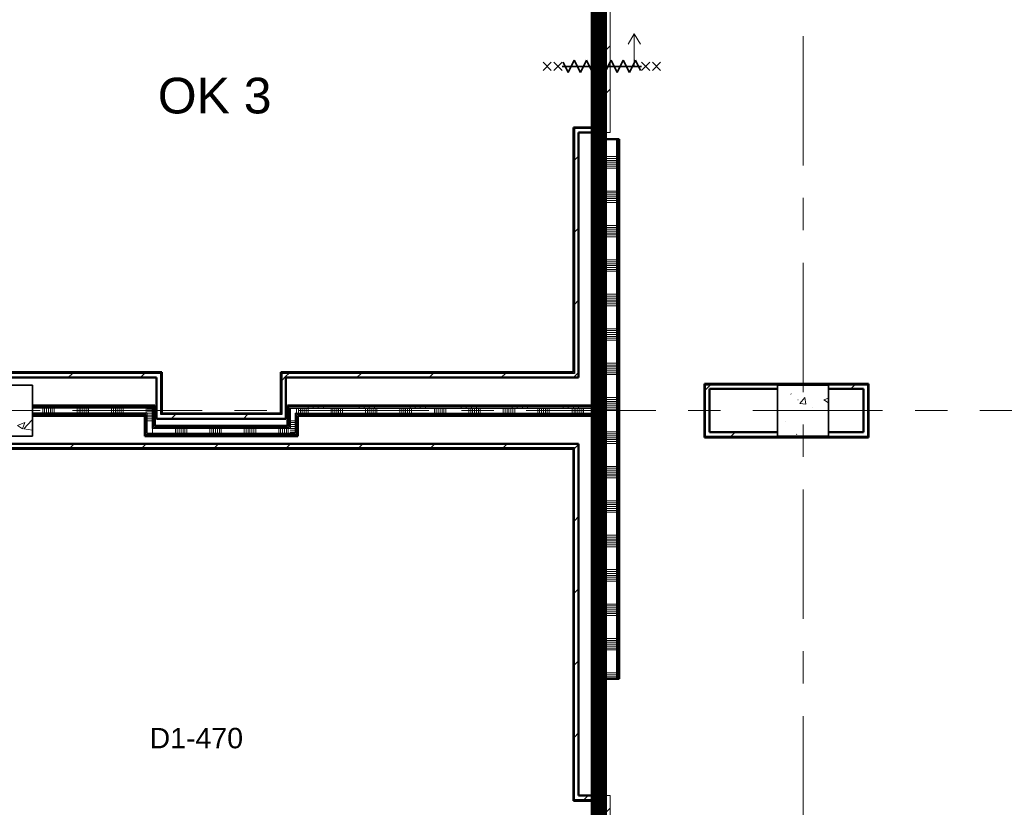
# Model space of a CAD drawing. Extents: x -2538 to 83400, y -8040 to 61900.
# Tile 9 of 105: x 15725 to 25372, y 11710 to 19433. Entities that reach past the tile are written whole.
import ezdxf

# ---------------------------------------------------------------- set-up
doc = ezdxf.new("R2010")
doc.units = 0
doc.header["$LTSCALE"] = 100
doc.linetypes.add('SCHEIDING_BRANDWEREND60', pattern=[3.2, 0.8, -1.6, 0.8])
doc.linetypes.add('stramien', pattern=[22.225, 12.7, -3.175, 3.175, -3.175])
for name, color, linetype, lineweight in [('00---0--FM-RUIMTENR', 7, 'Continuous', 18), ('BA20----_WANDEN', 14, 'Continuous', 50), ('BL$1A---_ALGEMEEN', 7, 'Continuous', 18), ('BL$7A---_STRAMIEN', 7, 'Continuous', 18), ('BL20----_WANDEN', 7, 'Continuous', 25), ('BL28----_CONSTRUCTIES', 4, 'Continuous', 18), ('BL30----_BRANDSYMBOLEN', 14, 'Continuous', 35), ('BL30----_KOZIJNEN', 14, 'Continuous', 25), ('BL40----_BRANDWERENDESCHEIDING_60MIN', 84, 'SCHEIDING_BRANDWEREND60', 158)]:
    doc.layers.add(name, color=color, linetype=linetype, lineweight=lineweight)
doc.layers.add('00---0--FM-TEKST', color=7, linetype='Continuous')
doc.styles.add('Arial', font='arial.ttf', dxfattribs={"height": 200})
doc.styles.add('OL-MAATVOEREN', font='iso')
pattern_1 = [(180, (17050, 15700), (-6e-14, -500), []), (180, (17050, 15750), (-6e-14, -500), []), (180, (17050, 15800), (-6e-14, -500), []), (180, (17050, 15850), (-6e-14, -500), [])]
pattern_2 = [(0, (18350, 15300), (0, 500), []), (0, (18350, 15250), (0, 500), []), (0, (18350, 15200), (0, 500), []), (0, (18350, 15150), (0, 500), [])]
pattern_3 = [(45, (1253.4, 5927.3), (-353.553, 353.553), [])]
pattern_4 = [(270, (16200, 15650), (500, -2e-12), []), (270, (16150, 15650), (500, -2e-12), []), (270, (16100, 15650), (500, -2e-12), []), (270, (16050, 15650), (500, -2e-12), [])]
pattern_5 = [(270, (17500, 15450), (500, -2e-12), []), (270, (17450, 15450), (500, -2e-12), []), (270, (17400, 15450), (500, -2e-12), []), (270, (17350, 15450), (500, -2e-12), [])]
pattern_6 = [(270, (19700, 15650), (500, -5e-12), []), (270, (19650, 15650), (500, -5e-12), []), (270, (19600, 15650), (500, -5e-12), []), (270, (19550, 15650), (500, -5e-12), [])]
pattern_7 = [(180, (21600, 15815), (7e-13, -500), []), (180, (21600, 15865), (7e-13, -500), []), (180, (21600, 15915), (7e-13, -500), []), (180, (21600, 15965), (7e-13, -500), [])]
pattern_8 = [(180, (21450, 19715), (7e-13, -500), []), (180, (21450, 19765), (7e-13, -500), []), (180, (21450, 19815), (7e-13, -500), []), (180, (21450, 19865), (7e-13, -500), [])]
pattern_9 = [(180, (21450, 10472.5), (7e-13, -500), []), (180, (21450, 10522.5), (7e-13, -500), []), (180, (21450, 10572.5), (7e-13, -500), []), (180, (21450, 10622.5), (7e-13, -500), [])]

# ---------------------------------------------------------------- blocks, each defined once
blk = doc.blocks.new('28_CL_beton - kolom - Betonkolom 500x500-V30-1')
at = {"layer": 'BL28----_CONSTRUCTIES'}
h = blk.add_hatch(dxfattribs=at)
h.set_pattern_fill('FP_32', color=256, style=0, pattern_type=2)
h.set_pattern_definition([(50, (-22146.6, -9672.7), (728.737, -63.756), [76.2, -838.2]), (355, (-22146.6, -9672.7), (-140.972, 764.228), [60.96, -670.56]), (100.451, (-22085.9, -9678), (587.77, 700.467), [64.76, -712.36]), (46.184, (-22146.6, -9469.5), (1084.316, -168.17), [114.3, -1257.3]), (96.636, (-22056.2, -9483.5), (949.61, 989.71), [97.14, -1068.54]), (351.184, (-22146.6, -9469.5), (949.62, 989.7), [91.44, -1005.84]), (21, (-22045, -9520.3), (606.458, -409.06), [76.2, -838.2]), (326, (-22045, -9520.3), (247.208, 736.753), [60.96, -670.56]), (71.451, (-21994.5, -9554.4), (853.668, 327.685), [64.76, -712.36]), (37.5, (-22146.6, -9672.68), (12.3547, 338.22), [3.353, -659.079, 3.353, -677.367, -673.1]), (37.5, (-22146.6, -9672.68), (12.3547, 338.22), [-1343.152, 3.353, -669.747]), (7.5, (-22146.6, -9672.68), (267.279, 400.722), [3.353, -384.759, 3.353, -643.839, -256.54]), (7.5, (-22146.6, -9672.68), (267.279, 400.722), [-1035.304, 3.353, -253.187]), (327.5, (-22373.18, -9672.68), (542.3633, -22.9153), [3.353, -250.647, 3.353, -789.127, -1051.56]), (327.5, (-22373.18, -9672.68), (542.3633, -22.9153), [-1046.48, 3.353, -1048.207]), (317.5, (-22474.78, -9672.7), (592.517, 101.707), [3.353, -326.847, 3.353, -522.935, -746.76]), (317.5, (-22474.78, -9672.7), (592.517, 101.707), [-856.488, 3.353, -743.407])])
h.paths.add_polyline_path([(250, -250), (250, 250), (-250, 250), (-250, -250)], flags=0)
at = {"layer": 'BL28----_CONSTRUCTIES', "lineweight": 35}
for p, q in [((250, 250), (-250, 250)), ((-250, 250), (-250, -250)), ((250, -250), (250, 250)), ((-250, -250), (250, -250))]:
    blk.add_line(p, q, dxfattribs=at)
blk = doc.blocks.new('28_CL_beton - kolom - Betonkolom 500x500-V36-1')
at = {"layer": 'BL28----_CONSTRUCTIES'}
h = blk.add_hatch(dxfattribs=at)
h.set_pattern_fill('FP_38', color=256, style=0, pattern_type=2)
h.set_pattern_definition([(50, (-14346.6, -9672.7), (728.737, -63.756), [76.2, -838.2]), (355, (-14346.6, -9672.7), (-140.972, 764.228), [60.96, -670.56]), (100.451, (-14285.9, -9678), (587.77, 700.467), [64.76, -712.36]), (46.184, (-14346.6, -9469.5), (1084.316, -168.17), [114.3, -1257.3]), (96.636, (-14256.2, -9483.5), (949.61, 989.71), [97.14, -1068.54]), (351.184, (-14346.6, -9469.5), (949.62, 989.7), [91.44, -1005.84]), (21, (-14245, -9520.3), (606.458, -409.06), [76.2, -838.2]), (326, (-14245, -9520.3), (247.208, 736.753), [60.96, -670.56]), (71.451, (-14194.5, -9554.4), (853.668, 327.685), [64.76, -712.36]), (37.5, (-14346.6, -9672.68), (12.3547, 338.22), [3.353, -659.079, 3.353, -677.367, -673.1]), (37.5, (-14346.6, -9672.68), (12.3547, 338.22), [-1343.152, 3.353, -669.747]), (7.5, (-14346.6, -9672.68), (267.279, 400.722), [3.353, -384.759, 3.353, -643.839, -256.54]), (7.5, (-14346.6, -9672.68), (267.279, 400.722), [-1035.304, 3.353, -253.187]), (327.5, (-14573.18, -9672.68), (542.3633, -22.9153), [3.353, -250.647, 3.353, -789.127, -1051.56]), (327.5, (-14573.18, -9672.68), (542.3633, -22.9153), [-1046.48, 3.353, -1048.207]), (317.5, (-14674.78, -9672.7), (592.517, 101.707), [3.353, -326.847, 3.353, -522.935, -746.76]), (317.5, (-14674.78, -9672.7), (592.517, 101.707), [-856.488, 3.353, -743.407])])
h.paths.add_polyline_path([(250, -250), (250, 250), (-250, 250), (-250, -250), (64, -250)], flags=0)
at = {"layer": 'BL28----_CONSTRUCTIES', "lineweight": 35}
for p, q in [((250, 250), (-250, 250)), ((-250, 250), (-250, -250)), ((250, -250), (250, 250)), ((-250, -250), (250, -250))]:
    blk.add_line(p, q, dxfattribs=at)
blk = doc.blocks.new('32_DR_AMC_s_enkele schuifdeur_dt1 - 1300x2160_wbdbo60-V269-1')
at = {"layer": 'BL30----_KOZIJNEN', "lineweight": 18}
h = blk.add_hatch(dxfattribs=at)
h.set_pattern_fill('FP_1263', color=256, style=0, pattern_type=2)
h.set_pattern_definition([(315, (-4922.7, 20146.6), (500, 500), []), (315, (-4922.7, 19976.6), (500, 500), []), (315, (-4922.7, 19966.6), (500, 500), []), (315, (-4922.7, 19956.6), (500, 500), []), (315, (-4922.7, 19946.6), (500, 500), []), (315, (-4922.7, 19936.6), (500, 500), []), (315, (-4922.7, 19926.6), (500, 500), []), (315, (-4922.7, 19916.6), (500, 500), [])])
h.paths.add_polyline_path([(925, -60), (975, -60), (975, 60), (925, 60)], flags=0)
h = blk.add_hatch(dxfattribs=at)
h.set_pattern_fill('FP_1264', color=256, style=0, pattern_type=2)
h.set_pattern_definition([(315, (-4922.68, 20146.6), (212.132, 212.132), [])])
h.paths.add_polyline_path([(-325, -110), (975, -110), (975, -70), (-325, -70)], flags=0)
at = {"layer": 'BL$1A---_ALGEMEEN'}
for p, q in [((325, 109.9), (325, -346)), ((645, -346), (541.1, -286)), ((325, -346), (645, -346)), ((645, -346), (541.1, -406))]:
    blk.add_line(p, q, dxfattribs=at)
at = {"layer": 'BL30----_BRANDSYMBOLEN'}
for p, q in [((285, 466.4), (365, 546.4)), ((365, 466.4), (285, 546.4)), ((285, 361.4), (365, 441.4)), ((365, 361.4), (285, 441.4)), ((365, 351.4), (265, 301.4)), ((265, 301.4), (385, 241.4)), ((325, -416.3), (325, 358.7)), ((325, -416.3), (325, 358.7)), ((385, 241.4), (265, 181.4)), ((265, 181.4), (385, 121.4)), ((385, 121.4), (265, 61.4)), ((265, 61.4), (385, 1.4)), ((385, 1.4), (265, -58.6)), ((265, -58.6), (385, -118.6)), ((385, -118.6), (265, -178.6)), ((265, -178.6), (385, -238.6)), ((385, -238.6), (265, -298.6)), ((265, -298.6), (385, -358.6)), ((385, -358.6), (285, -408.6)), ((365, -498.7), (285, -418.6)), ((285, -498.7), (365, -418.6)), ((285, -603.6), (365, -523.6)), ((365, -603.6), (285, -523.6))]:
    blk.add_line(p, q, dxfattribs=at)
at = {"layer": 'BL30----_KOZIJNEN', "lineweight": 18}
for p, q in [((-325, -60), (-325, 60)), ((-325, 60), (-275, 60)), ((-275, 60), (-275, -60)), ((925, -60), (925, 60)), ((925, 60), (975, 60)), ((975, 60), (975, -60)), ((-275, -60), (-325, -60)), ((-325, -70), (975, -70)), ((-325, -110), (-325, -70)), ((975, -60), (925, -60)), ((975, -70), (975, -110)), ((975, -110), (-325, -110))]:
    blk.add_line(p, q, dxfattribs=at)
blk = doc.blocks.new('32_DR_AMC_s_enkele schuifdeur_dt1 - 1300x2160_wbdbo60-V270-1')
at = {"layer": 'BL30----_KOZIJNEN', "lineweight": 18}
h = blk.add_hatch(dxfattribs=at)
h.set_pattern_fill('FP_1265', color=256, style=0, pattern_type=2)
h.set_pattern_definition([(315, (-12722.68, 20146.6), (212.132, 212.132), [])])
h.paths.add_polyline_path([(-325, -110), (975, -110), (975, -70), (-325, -70)], flags=0)
at = {"layer": 'BL$1A---_ALGEMEEN'}
for p, q in [((325, 109.9), (325, -346)), ((645, -346), (541.1, -286)), ((325, -346), (645, -346)), ((645, -346), (541.1, -406))]:
    blk.add_line(p, q, dxfattribs=at)
at = {"layer": 'BL30----_BRANDSYMBOLEN'}
for p, q in [((285, 466.4), (365, 546.4)), ((365, 466.4), (285, 546.4)), ((285, 361.4), (365, 441.4)), ((365, 361.4), (285, 441.4)), ((365, 351.4), (265, 301.4)), ((265, 301.4), (385, 241.4)), ((325, -416.3), (325, 358.7)), ((325, -416.3), (325, 358.7)), ((385, 241.4), (265, 181.4)), ((265, 181.4), (385, 121.4)), ((385, 121.4), (265, 61.4)), ((265, 61.4), (385, 1.4)), ((385, 1.4), (265, -58.6)), ((265, -58.6), (385, -118.6)), ((385, -118.6), (265, -178.6)), ((265, -178.6), (385, -238.6)), ((385, -238.6), (265, -298.6)), ((265, -298.6), (385, -358.6)), ((385, -358.6), (285, -408.6)), ((365, -498.7), (285, -418.6)), ((285, -498.7), (365, -418.6)), ((285, -603.6), (365, -523.6)), ((365, -603.6), (285, -523.6))]:
    blk.add_line(p, q, dxfattribs=at)
at = {"layer": 'BL30----_KOZIJNEN', "lineweight": 18}
for p, q in [((-325, -60), (-325, 60)), ((-325, 60), (-275, 60)), ((-275, 60), (-275, -60)), ((925, -60), (925, 60)), ((925, 60), (975, 60)), ((975, 60), (975, -60)), ((-275, -60), (-325, -60)), ((-325, -70), (975, -70)), ((-325, -110), (-325, -70)), ((975, -60), (925, -60)), ((975, -70), (975, -110)), ((975, -110), (-325, -110))]:
    blk.add_line(p, q, dxfattribs=at)

msp = doc.modelspace()

# ---------------------------------------------------------------- hatches: boundary and pattern name
at = {"layer": 'BA20----_WANDEN', "lineweight": 18}
h = msp.add_hatch(dxfattribs=at)
h.set_pattern_fill('FP_1101', color=256, angle=90, style=0, pattern_type=2)
h.set_pattern_definition(pattern_8)
h.paths.add_polyline_path([(21350, 18260), (21362.5, 18260), (21362.5, 18325), (21350, 18325)], flags=0)
h.paths.add_polyline_path([(21362.5, 19625), (21362.5, 20770), (21350, 20770), (21350, 19625)], flags=0)
h = msp.add_hatch(dxfattribs=at)
h.set_pattern_fill('FP_1101', color=256, angle=90, style=0, pattern_type=2)
h.set_pattern_definition(pattern_8)
h.paths.add_polyline_path([(21375, 18260), (21375, 18325), (21362.5, 18325), (21362.5, 18260)], flags=0)
h.paths.add_polyline_path([(21375, 19625), (21375, 20770), (21362.5, 20770), (21362.5, 19625)], flags=0)
h = msp.add_hatch(dxfattribs=at)
h.set_pattern_fill('FP_1102', color=256, angle=90, style=0, pattern_type=2)
h.set_pattern_definition([(180, (21450, 19515), (5e-13, -337.5), []), (180, (21450, 19533.75), (5e-13, -337.5), []), (180, (21450, 19552.5), (5e-13, -337.5), []), (180, (21450, 19571.25), (5e-13, -337.5), []), (180, (21450, 19590), (5e-13, -337.5), []), (180, (21450, 19608.75), (5e-13, -337.5), []), (180, (21450, 19627.5), (5e-13, -337.5), [])])
h.paths.add_polyline_path([(21425, 18260), (21425, 18325), (21375, 18325), (21375, 18260)], flags=0)
h.paths.add_polyline_path([(21425, 19625), (21425, 20770), (21375, 20770), (21375, 19625)], flags=0)
h = msp.add_hatch(dxfattribs=at)
h.set_pattern_fill('FP_1101', color=256, angle=90, style=0, pattern_type=2)
h.set_pattern_definition(pattern_8)
h.paths.add_polyline_path([(21437.5, 18260), (21437.5, 18325), (21425, 18325), (21425, 18260)], flags=0)
h.paths.add_polyline_path([(21437.5, 19625), (21437.5, 20770), (21425, 20770), (21425, 19625)], flags=0)
h = msp.add_hatch(dxfattribs=at)
h.set_pattern_fill('FP_1101', color=256, angle=90, style=0, pattern_type=2)
h.set_pattern_definition(pattern_8)
h.paths.add_polyline_path([(21437.5, 18260), (21450, 18260), (21450, 18325), (21437.5, 18325)], flags=0)
h.paths.add_polyline_path([(21450, 19625), (21450, 20770), (21437.5, 20770), (21437.5, 19625)], flags=0)
h = msp.add_hatch(dxfattribs=at)
h.set_pattern_fill('FP_44', color=256, style=0, pattern_type=2)
h.set_pattern_definition(pattern_3)
h.paths.add_polyline_path([(21150, 15975), (21160, 15975), (21160, 18375), (21150, 18375), (21150, 16475.6)], flags=0)
h = msp.add_hatch(dxfattribs=at)
h.set_pattern_fill('FP_44', color=256, style=0, pattern_type=2)
h.set_pattern_definition(pattern_3)
h.paths.add_polyline_path([(21200, 15965), (21200, 18365), (21160, 18365), (21160, 15965)], flags=0)
h = msp.add_hatch(dxfattribs=at)
h.set_pattern_fill('FP_1099', color=256, angle=90, style=0, pattern_type=2)
h.set_pattern_definition(pattern_7)
h.paths.add_polyline_path([(21362.5, 12970), (21362.5, 15562.5), (21350, 15562.5), (21350, 12970)], flags=0)
h.paths.add_polyline_path([(21362.5, 15637.5), (21362.5, 18260), (21350, 18260), (21350, 15637.5)], flags=0)
h = msp.add_hatch(dxfattribs=at)
h.set_pattern_fill('FP_1099', color=256, angle=90, style=0, pattern_type=2)
h.set_pattern_definition(pattern_7)
h.paths.add_polyline_path([(21375, 12970), (21375, 15575), (21362.5, 15575), (21362.5, 12970)], flags=0)
h.paths.add_polyline_path([(21375, 15625), (21375, 18260), (21362.5, 18260), (21362.5, 15625)], flags=0)
h = msp.add_hatch(dxfattribs=at)
h.set_pattern_fill('FP_1100', color=256, angle=90, style=0, pattern_type=2)
h.set_pattern_definition([(180, (21600, 15615), (5e-13, -337.5), []), (180, (21600, 15633.75), (5e-13, -337.5), []), (180, (21600, 15652.5), (5e-13, -337.5), []), (180, (21600, 15671.25), (5e-13, -337.5), []), (180, (21600, 15690), (5e-13, -337.5), []), (180, (21600, 15708.75), (5e-13, -337.5), []), (180, (21600, 15727.5), (5e-13, -337.5), [])])
h.paths.add_polyline_path([(21450, 12970), (21575, 12970), (21575, 18260), (21375, 18260), (21375, 12970), (21437.5, 12970)], flags=0)
h = msp.add_hatch(dxfattribs=at)
h.set_pattern_fill('FP_1099', color=256, angle=90, style=0, pattern_type=2)
h.set_pattern_definition(pattern_7)
h.paths.add_polyline_path([(21575, 12970), (21587.5, 12970), (21587.5, 18260), (21575, 18260), (21575, 13128)], flags=0)
h = msp.add_hatch(dxfattribs=at)
h.set_pattern_fill('FP_1099', color=256, angle=90, style=0, pattern_type=2)
h.set_pattern_definition(pattern_7)
h.paths.add_polyline_path([(21587.5, 12970), (21600, 12970), (21600, 18260), (21587.5, 18260), (21587.5, 13128)], flags=0)
h = msp.add_hatch(dxfattribs=at)
h.set_pattern_fill('FP_44', color=256, style=0, pattern_type=2)
h.set_pattern_definition(pattern_3)
h.paths.add_polyline_path([(17106.6, 15965), (17116.6, 15965), (17116.6, 15975), (14050, 15975), (14050, 15965), (16519.1, 15965)], flags=0)
h = msp.add_hatch(dxfattribs=at)
h.set_pattern_fill('FP_44', color=256, style=0, pattern_type=2)
h.set_pattern_definition(pattern_3)
h.paths.add_polyline_path([(17066.6, 15925), (17106.6, 15925), (17106.6, 15965), (14050, 15965), (14050, 15925), (16519.1, 15925)], flags=0)
h = msp.add_hatch(dxfattribs=at)
h.set_pattern_fill('FP_44', color=256, style=0, pattern_type=2)
h.set_pattern_definition(pattern_3)
h.paths.add_polyline_path([(18283.4, 15570), (18293.4, 15570), (18293.4, 15975), (18283.4, 15975), (18283.4, 15638.7)], flags=0)
h = msp.add_hatch(dxfattribs=at)
h.set_pattern_fill('FP_44', color=256, style=0, pattern_type=2)
h.set_pattern_definition(pattern_3)
h.paths.add_polyline_path([(21160, 15965), (21160, 15975), (18293.4, 15975), (18293.4, 15965), (20734.2, 15965)], flags=0)
h = msp.add_hatch(dxfattribs=at)
h.set_pattern_fill('FP_44', color=256, style=0, pattern_type=2)
h.set_pattern_definition(pattern_3)
h.paths.add_polyline_path([(18293.4, 15560), (18333.4, 15560), (18333.4, 15965), (18293.4, 15965), (18293.4, 15570)], flags=0)
h = msp.add_hatch(dxfattribs=at)
h.set_pattern_fill('FP_44', color=256, style=0, pattern_type=2)
h.set_pattern_definition(pattern_3)
h.paths.add_polyline_path([(20734.2, 15925), (21200, 15925), (21200, 15965), (18333.4, 15965), (18333.4, 15925), (19329.2, 15925)], flags=0)
h = msp.add_hatch(dxfattribs=at)
h.set_pattern_fill('FP_44', color=256, style=0, pattern_type=2)
h.set_pattern_definition(pattern_3)
h.paths.add_polyline_path([(24032, 15853), (24042, 15853), (24042, 15863), (22434, 15863), (22434, 15853), (23544.3, 15853)], flags=0)
h = msp.add_hatch(dxfattribs=at)
h.set_pattern_fill('FP_44', color=256, style=0, pattern_type=2)
h.set_pattern_definition(pattern_3)
h.paths.add_polyline_path([(22434, 15337), (22444, 15337), (22444, 15853), (22434, 15853), (22434, 15359.8)], flags=0)
h = msp.add_hatch(dxfattribs=at)
h.set_pattern_fill('FP_44', color=256, style=0, pattern_type=2)
h.set_pattern_definition(pattern_3)
h.paths.add_polyline_path([(23992, 15813), (24032, 15813), (24032, 15853), (22444, 15853), (22444, 15813), (23150, 15813), (23150, 15850), (23650, 15850), (23650, 15813)], flags=0)
h = msp.add_hatch(dxfattribs=at)
h.set_pattern_fill('FP_44', color=256, style=0, pattern_type=2)
h.set_pattern_definition(pattern_3)
h.paths.add_polyline_path([(22484, 15347), (22484, 15813), (22444, 15813), (22444, 15347)], flags=0)
h = msp.add_hatch(dxfattribs=at)
h.set_pattern_fill('FP_1055', color=256, angle=-270, style=0, pattern_type=2)
h.set_pattern_definition(pattern_4)
h.paths.add_polyline_path([(15850, 15637.5), (17037.5, 15637.5), (17037.5, 15650), (15850, 15650)], flags=0)
h = msp.add_hatch(dxfattribs=at)
h.set_pattern_fill('FP_1055', color=256, angle=-270, style=0, pattern_type=2)
h.set_pattern_definition(pattern_4)
h.paths.add_polyline_path([(16870.3, 15625), (17025, 15625), (17025, 15637.5), (15850, 15637.5), (15850, 15625), (16519.1, 15625)], flags=0)
h = msp.add_hatch(dxfattribs=at)
h.set_pattern_fill('FP_1061', color=256, angle=90, style=0, pattern_type=2)
h.set_pattern_definition(pattern_2)
h.paths.add_polyline_path([(18350, 15437.5), (18362.5, 15437.5), (18362.5, 15650), (18350, 15650), (18350, 15450)], flags=0)
h = msp.add_hatch(dxfattribs=at)
h.set_pattern_fill('FP_1061', color=256, angle=90, style=0, pattern_type=2)
h.set_pattern_definition(pattern_2)
h.paths.add_polyline_path([(18362.5, 15437.5), (18362.5, 15650), (18350, 15650), (18350, 15437.5)], flags=0)
h = msp.add_hatch(dxfattribs=at)
h.set_pattern_fill('FP_1063', color=256, angle=-270, style=0, pattern_type=2)
h.set_pattern_definition(pattern_6)
h.paths.add_polyline_path([(18450, 15637.5), (21350, 15637.5), (21350, 15650), (18362.5, 15650), (18362.5, 15637.5), (18375, 15637.5)], flags=0)
h = msp.add_hatch(dxfattribs=at)
h.set_pattern_fill('FP_1063', color=256, angle=-270, style=0, pattern_type=2)
h.set_pattern_definition(pattern_6)
h.paths.add_polyline_path([(21350, 15625), (21362.5, 15625), (21362.5, 15637.5), (18375, 15637.5), (18375, 15625), (20734.2, 15625)], flags=0)
h = msp.add_hatch(dxfattribs=at)
h.set_pattern_fill('FP_1056', color=256, angle=-270, style=0, pattern_type=2)
h.set_pattern_definition([(270, (16400, 15650), (337.5, -1e-12), []), (270, (16381.25, 15650), (337.5, -1e-12), []), (270, (16362.5, 15650), (337.5, -1e-12), []), (270, (16343.75, 15650), (337.5, -1e-12), []), (270, (16325, 15650), (337.5, -1e-12), []), (270, (16306.25, 15650), (337.5, -1e-12), []), (270, (16287.5, 15650), (337.5, -1e-12), [])])
h.paths.add_polyline_path([(16975, 15575), (16975, 15625), (15850, 15625), (15850, 15575), (16962.5, 15575)], flags=0)
h = msp.add_hatch(dxfattribs=at)
h.set_pattern_fill('FP_1055', color=256, angle=-270, style=0, pattern_type=2)
h.set_pattern_definition(pattern_4)
h.paths.add_polyline_path([(16950, 15562.5), (16962.5, 15562.5), (16962.5, 15575), (15850, 15575), (15850, 15562.5), (16870.3, 15562.5)], flags=0)
h = msp.add_hatch(dxfattribs=at)
h.set_pattern_fill('FP_1055', color=256, angle=-270, style=0, pattern_type=2)
h.set_pattern_definition(pattern_4)
h.paths.add_polyline_path([(16950, 15550), (16950, 15562.5), (15850, 15562.5), (15850, 15550), (16870.3, 15550)], flags=0)
h = msp.add_hatch(dxfattribs=at)
h.set_pattern_fill('FP_1057', color=256, angle=90, style=0, pattern_type=2)
h.set_pattern_definition(pattern_1)
h.paths.add_polyline_path([(16950, 15350), (16962.5, 15350), (16962.5, 15562.5), (16950, 15562.5), (16950, 15521.5)], flags=0)
h = msp.add_hatch(dxfattribs=at)
h.set_pattern_fill('FP_1057', color=256, angle=90, style=0, pattern_type=2)
h.set_pattern_definition(pattern_1)
h.paths.add_polyline_path([(16950, 15350), (16962.5, 15350), (16962.5, 15562.5), (16950, 15562.5), (16950, 15359.8)], flags=0)
h = msp.add_hatch(dxfattribs=at)
h.set_pattern_fill('FP_1058', color=256, angle=90, style=0, pattern_type=2)
h.set_pattern_definition([(180, (17050, 15500), (-4e-14, -337.5), []), (180, (17050, 15518.75), (-4e-14, -337.5), []), (180, (17050, 15537.5), (-4e-14, -337.5), []), (180, (17050, 15556.25), (-4e-14, -337.5), []), (180, (17050, 15575), (-4e-14, -337.5), []), (180, (17050, 15593.75), (-4e-14, -337.5), []), (180, (17050, 15612.5), (-4e-14, -337.5), [])])
h.paths.add_polyline_path([(16975, 15375), (17025, 15375), (17025, 15625), (16975, 15625), (16975, 15575)], flags=0)
h = msp.add_hatch(dxfattribs=at)
h.set_pattern_fill('FP_44', color=256, style=0, pattern_type=2)
h.set_pattern_definition(pattern_3)
h.paths.add_polyline_path([(17924.1, 15520), (18333.4, 15520), (18333.4, 15560), (17106.6, 15560), (17106.6, 15520), (17221.6, 15520)], flags=0)
h = msp.add_hatch(dxfattribs=at)
h.set_pattern_fill('FP_44', color=256, style=0, pattern_type=2)
h.set_pattern_definition(pattern_3)
h.paths.add_polyline_path([(18293.4, 15560), (18293.4, 15570), (17116.6, 15570), (17116.6, 15560), (18275.4, 15560)], flags=0)
h = msp.add_hatch(dxfattribs=at)
h.set_pattern_fill('FP_1062', color=256, angle=90, style=0, pattern_type=2)
h.set_pattern_definition([(0, (18350, 15500), (0, 337.5), []), (0, (18350, 15481.25), (0, 337.5), []), (0, (18350, 15462.5), (0, 337.5), []), (0, (18350, 15443.75), (0, 337.5), []), (0, (18350, 15425), (0, 337.5), []), (0, (18350, 15406.25), (0, 337.5), []), (0, (18350, 15387.5), (0, 337.5), [])])
h.paths.add_polyline_path([(18425, 15375), (18425, 15625), (18375, 15625), (18375, 15375)], flags=0)
h = msp.add_hatch(dxfattribs=at)
h.set_pattern_fill('FP_1064', color=256, angle=-270, style=0, pattern_type=2)
h.set_pattern_definition([(270, (19900, 15650), (337.5, 1e-12), []), (270, (19881.25, 15650), (337.5, 1e-12), []), (270, (19862.5, 15650), (337.5, 1e-12), []), (270, (19843.75, 15650), (337.5, 1e-12), []), (270, (19825, 15650), (337.5, 1e-12), []), (270, (19806.25, 15650), (337.5, 1e-12), []), (270, (19787.5, 15650), (337.5, 1e-12), [])])
h.paths.add_polyline_path([(20734.2, 15575), (21375, 15575), (21375, 15625), (18425, 15625), (18425, 15575), (19329.2, 15575)], flags=0)
h = msp.add_hatch(dxfattribs=at)
h.set_pattern_fill('FP_1063', color=256, angle=-270, style=0, pattern_type=2)
h.set_pattern_definition(pattern_6)
h.paths.add_polyline_path([(21350, 15562.5), (21362.5, 15562.5), (21362.5, 15575), (18437.5, 15575), (18437.5, 15562.5), (20734.2, 15562.5)], flags=0)
h = msp.add_hatch(dxfattribs=at)
h.set_pattern_fill('FP_1063', color=256, angle=-270, style=0, pattern_type=2)
h.set_pattern_definition(pattern_6)
h.paths.add_polyline_path([(21350, 15550), (21350, 15562.5), (18450, 15562.5), (18450, 15550), (20734.2, 15550)], flags=0)
h = msp.add_hatch(dxfattribs=at)
h.set_pattern_fill('FP_1059', color=256, angle=-270, style=0, pattern_type=2)
h.set_pattern_definition(pattern_5)
h.paths.add_polyline_path([(17050, 15425), (18362.5, 15425), (18362.5, 15437.5), (17037.5, 15437.5), (17037.5, 15425)], flags=0)
h = msp.add_hatch(dxfattribs=at)
h.set_pattern_fill('FP_1059', color=256, angle=-270, style=0, pattern_type=2)
h.set_pattern_definition(pattern_5)
h.paths.add_polyline_path([(18350, 15437.5), (18350, 15450), (17050, 15450), (17050, 15437.5), (18275.4, 15437.5)], flags=0)
h = msp.add_hatch(dxfattribs=at)
h.set_pattern_fill('FP_1059', color=256, angle=-270, style=0, pattern_type=2)
h.set_pattern_definition(pattern_5)
h.paths.add_polyline_path([(18437.5, 15350), (18437.5, 15362.5), (16962.5, 15362.5), (16962.5, 15350), (18350, 15350)], flags=0)
h = msp.add_hatch(dxfattribs=at)
h.set_pattern_fill('FP_1059', color=256, angle=-270, style=0, pattern_type=2)
h.set_pattern_definition(pattern_5)
h.paths.add_polyline_path([(17924.1, 15362.5), (18425, 15362.5), (18425, 15375), (16975, 15375), (16975, 15362.5), (17221.6, 15362.5)], flags=0)
h = msp.add_hatch(dxfattribs=at)
h.set_pattern_fill('FP_1060', color=256, angle=-270, style=0, pattern_type=2)
h.set_pattern_definition([(270, (17700, 15450), (337.5, -1e-12), []), (270, (17681.25, 15450), (337.5, -1e-12), []), (270, (17662.5, 15450), (337.5, -1e-12), []), (270, (17643.75, 15450), (337.5, -1e-12), []), (270, (17625, 15450), (337.5, -1e-12), []), (270, (17606.25, 15450), (337.5, -1e-12), []), (270, (17587.5, 15450), (337.5, -1e-12), [])])
h.paths.add_polyline_path([(17924.1, 15375), (18375, 15375), (18375, 15425), (17025, 15425), (17025, 15375), (17221.6, 15375)], flags=0)
h = msp.add_hatch(dxfattribs=at)
h.set_pattern_fill('FP_44', color=256, style=0, pattern_type=2)
h.set_pattern_definition(pattern_3)
h.paths.add_polyline_path([(23544.3, 15337), (24042, 15337), (24042, 15347), (22444, 15347), (22444, 15337), (22484, 15337)], flags=0)
h = msp.add_hatch(dxfattribs=at)
h.set_pattern_fill('FP_44', color=256, style=0, pattern_type=2)
h.set_pattern_definition(pattern_3)
h.paths.add_polyline_path([(23150, 15347), (24032, 15347), (24032, 15387), (23650, 15387), (23650, 15350), (23150, 15350), (23150, 15387), (22484, 15387), (22484, 15347)], flags=0)
h = msp.add_hatch(dxfattribs=at)
h.set_pattern_fill('FP_44', color=256, style=0, pattern_type=2)
h.set_pattern_definition(pattern_3)
h.paths.add_polyline_path([(21160, 15235), (21200, 15235), (21200, 15275), (14050, 15275), (14050, 15235), (20734.2, 15235)], flags=0)
h = msp.add_hatch(dxfattribs=at)
h.set_pattern_fill('FP_44', color=256, style=0, pattern_type=2)
h.set_pattern_definition(pattern_3)
h.paths.add_polyline_path([(21150, 15225), (21160, 15225), (21160, 15235), (14050, 15235), (14050, 15225), (20734.2, 15225)], flags=0)
h = msp.add_hatch(dxfattribs=at)
h.set_pattern_fill('FP_44', color=256, style=0, pattern_type=2)
h.set_pattern_definition(pattern_3)
h.paths.add_polyline_path([(21160, 11775), (21160, 15225), (21150, 15225), (21150, 11775)], flags=0)
h = msp.add_hatch(dxfattribs=at)
h.set_pattern_fill('FP_44', color=256, style=0, pattern_type=2)
h.set_pattern_definition(pattern_3)
h.paths.add_polyline_path([(21200, 11785), (21200, 15235), (21160, 15235), (21160, 11785)], flags=0)
h = msp.add_hatch(dxfattribs=at)
h.set_pattern_fill('FP_1103', color=256, angle=90, style=0, pattern_type=2)
h.set_pattern_definition(pattern_9)
h.paths.add_polyline_path([(21362.5, 7575), (21362.5, 10525), (21350, 10525), (21350, 7575)], flags=0)
h.paths.add_polyline_path([(21362.5, 11825), (21362.5, 12970), (21350, 12970), (21350, 11825)], flags=0)
h = msp.add_hatch(dxfattribs=at)
h.set_pattern_fill('FP_1103', color=256, angle=90, style=0, pattern_type=2)
h.set_pattern_definition(pattern_9)
h.paths.add_polyline_path([(21375, 7562.5), (21375, 10525), (21362.5, 10525), (21362.5, 7562.5)], flags=0)
h.paths.add_polyline_path([(21375, 11825), (21375, 12970), (21362.5, 12970), (21362.5, 11825)], flags=0)
h = msp.add_hatch(dxfattribs=at)
h.set_pattern_fill('FP_1104', color=256, angle=90, style=0, pattern_type=2)
h.set_pattern_definition([(180, (21450, 10272.5), (-2e-12, -337.5), []), (180, (21450, 10291.25), (-2e-12, -337.5), []), (180, (21450, 10310), (-2e-12, -337.5), []), (180, (21450, 10328.75), (-2e-12, -337.5), []), (180, (21450, 10347.5), (-2e-12, -337.5), []), (180, (21450, 10366.25), (-2e-12, -337.5), []), (180, (21450, 10385), (-2e-12, -337.5), [])])
h.paths.add_polyline_path([(21425, 7550), (21425, 10525), (21375, 10525), (21375, 7550)], flags=0)
h.paths.add_polyline_path([(21375, 11825), (21425, 11825), (21425, 12970), (21375, 12970)], flags=0)
h = msp.add_hatch(dxfattribs=at)
h.set_pattern_fill('FP_1103', color=256, angle=90, style=0, pattern_type=2)
h.set_pattern_definition(pattern_9)
h.paths.add_polyline_path([(21425, 7562.5), (21437.5, 7562.5), (21436.8, 10300), (21425, 10300), (21425, 7575)], flags=0)
h.paths.add_polyline_path([(21425, 10400), (21437.5, 10400), (21436.8, 10525), (21425, 10525)], flags=0)
h.paths.add_polyline_path([(21437.5, 11825), (21437.5, 12970), (21425, 12970), (21425, 11825)], flags=0)
h = msp.add_hatch(dxfattribs=at)
h.set_pattern_fill('FP_1103', color=256, angle=90, style=0, pattern_type=2)
h.set_pattern_definition(pattern_9)
h.paths.add_polyline_path([(21437.5, 7575), (21450, 7575), (21450, 10287.5), (21437.5, 10287.5), (21437.5, 8664.5)], flags=0)
h.paths.add_polyline_path([(21450, 10412.5), (21450, 10525), (21437.5, 10525), (21437.5, 10412.5)], flags=0)
h.paths.add_polyline_path([(21450, 11825), (21450, 12970), (21437.5, 12970), (21437.5, 11825)], flags=0)
h = msp.add_hatch(dxfattribs=at)
h.set_pattern_fill('FP_44', color=256, style=0, pattern_type=2)
h.set_pattern_definition(pattern_3)
h.paths.add_polyline_path([(21350, 11775), (21350, 11785), (21160, 11785), (21160, 11775), (21200, 11775)], flags=0)
h = msp.add_hatch(dxfattribs=at)
h.set_pattern_fill('FP_44', color=256, style=0, pattern_type=2)
h.set_pattern_definition(pattern_3)
h.paths.add_polyline_path([(21350, 11785), (21350, 11825), (21200, 11825), (21200, 11785)], flags=0)

# ---------------------------------------------------------------- linework, layer by layer
at = {"layer": 'BL$7A---_STRAMIEN', "linetype": 'stramien'}
for p, q in [((23400, -2000), (23400, 60900)), ((-1537.7, 15600), (83400, 15600)), ((-1537.7, 15600), (83400, 15600))]:
    msp.add_line(p, q, dxfattribs=at)
at = {"layer": 'BL20----_WANDEN', "lineweight": 50}
for p, q in [((21150, 18375), (21150, 15975)), ((21350, 18375), (21150, 18375)), ((21350, 18325), (21350, 18375)), ((21200, 15925), (21200, 18325)), ((21200, 18325), (21350, 18325)), ((21350, 18325), (21350, 18260)), ((21450, 18325), (21350, 18325)), ((21350, 18260), (21350, 15650)), ((21450, 18260), (21450, 18325)), ((21600, 18260), (21450, 18260)), ((21600, 12970), (21600, 18260)), ((13950, 15925), (17066.6, 15925)), ((17116.6, 15975), (14050, 15975)), ((17066.6, 15925), (17066.6, 15520)), ((17116.6, 15570), (17116.6, 15975)), ((18283.4, 15975), (18283.4, 15570)), ((21150, 15975), (18283.4, 15975)), ((18333.4, 15520), (18333.4, 15925)), ((18333.4, 15925), (21200, 15925)), ((24042, 15863), (22434, 15863)), ((22434, 15863), (22434, 15337)), ((24042, 15337), (24042, 15863)), ((22484, 15813), (23150, 15813)), ((22484, 15387), (22484, 15813)), ((23650, 15813), (23992, 15813)), ((23992, 15813), (23992, 15387)), ((17050, 15650), (15850, 15650)), ((17050, 15450), (17050, 15650)), ((18350, 15650), (18350, 15450)), ((21350, 15650), (18350, 15650)), ((15850, 15550), (16950, 15550)), ((16950, 15550), (16950, 15350)), ((18283.4, 15570), (17116.6, 15570)), ((18450, 15350), (18450, 15550)), ((18450, 15550), (21350, 15550)), ((21350, 15550), (21350, 12970)), ((18350, 15450), (17050, 15450)), ((17066.6, 15520), (18333.4, 15520)), ((16950, 15350), (18450, 15350)), ((23150, 15387), (22484, 15387)), ((23992, 15387), (23650, 15387)), ((21200, 15275), (14050, 15275)), ((21200, 11825), (21200, 15275)), ((22434, 15337), (24042, 15337)), ((14050, 15225), (21150, 15225)), ((21150, 15225), (21150, 11775)), ((21350, 12970), (21350, 11825)), ((21450, 12970), (21600, 12970)), ((21450, 11825), (21450, 12970)), ((21150, 11775), (21350, 11775)), ((21350, 11825), (21200, 11825)), ((21350, 11775), (21350, 11825)), ((21350, 11825), (21450, 11825))]:
    msp.add_line(p, q, dxfattribs=at)
at = {"layer": 'BL20----_WANDEN'}
for p, q in [((21160, 18365), (21160, 15965)), ((21350, 18365), (21160, 18365)), ((21362.5, 18260), (21362.5, 18325)), ((21362.5, 15637.5), (21362.5, 18260)), ((21375, 18260), (21375, 18325)), ((21375, 12970), (21375, 18260)), ((21425, 18260), (21425, 18325)), ((21450, 18260), (21425, 18260)), ((21437.5, 18260), (21437.5, 18325)), ((21575, 12970), (21575, 18260)), ((21587.5, 12970), (21587.5, 18260)), ((17106.6, 15965), (14050, 15965)), ((17106.6, 15560), (17106.6, 15965)), ((18293.4, 15965), (18293.4, 15560)), ((21160, 15965), (18293.4, 15965)), ((22444, 15853), (24032, 15853)), ((22444, 15347), (22444, 15853)), ((24032, 15853), (24032, 15347)), ((17037.5, 15637.5), (15850, 15637.5)), ((17037.5, 15437.5), (17037.5, 15637.5)), ((18362.5, 15637.5), (18362.5, 15437.5)), ((21362.5, 15637.5), (18362.5, 15637.5)), ((17025, 15625), (15850, 15625)), ((16975, 15575), (15850, 15575)), ((16962.5, 15562.5), (15850, 15562.5)), ((16962.5, 15362.5), (16962.5, 15562.5)), ((16975, 15375), (16975, 15575)), ((17025, 15425), (17025, 15625)), ((18293.4, 15560), (17106.6, 15560)), ((18375, 15625), (18375, 15425)), ((18375, 15625), (21375, 15625)), ((18425, 15575), (18425, 15375)), ((18425, 15575), (21375, 15575)), ((18437.5, 15562.5), (18437.5, 15362.5)), ((21362.5, 15562.5), (18437.5, 15562.5)), ((21362.5, 12970), (21362.5, 15562.5)), ((18362.5, 15437.5), (17037.5, 15437.5)), ((18437.5, 15362.5), (16962.5, 15362.5)), ((18425, 15375), (16975, 15375)), ((18375, 15425), (17025, 15425)), ((24032, 15347), (22444, 15347)), ((21160, 15235), (14050, 15235)), ((21160, 11785), (21160, 15235)), ((21362.5, 11825), (21362.5, 12970)), ((21375, 11825), (21375, 12970)), ((21425, 12970), (21450, 12970)), ((21425, 11825), (21425, 12970)), ((21437.5, 11825), (21437.5, 12970)), ((21350, 11785), (21160, 11785))]:
    msp.add_line(p, q, dxfattribs=at)
at = {"layer": 'BL40----_BRANDWERENDESCHEIDING_60MIN', "const_width": 160}
msp.add_lwpolyline([(21400, 39300), (21400, 7500)], dxfattribs=at)

# ---------------------------------------------------------------- block references
at = {"layer": 'BL28----_CONSTRUCTIES'}
for name, p in [('28_CL_beton - kolom - Betonkolom 500x500-V36-1', (15600, 15600)), ('28_CL_beton - kolom - Betonkolom 500x500-V30-1', (23400, 15600))]:
    msp.add_blockref(name, p, dxfattribs=at)
at = {"layer": 'BL30----_KOZIJNEN', "rotation": 89.99999999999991}
for name, p in [('32_DR_AMC_s_enkele schuifdeur_dt1 - 1300x2160_wbdbo60-V270-1', (21400, 18650)), ('32_DR_AMC_s_enkele schuifdeur_dt1 - 1300x2160_wbdbo60-V269-1', (21400, 10850))]:
    msp.add_blockref(name, p, dxfattribs=at)

# ---------------------------------------------------------------- texts
at = {"layer": '00---0--FM-RUIMTENR', "insert": (16997.3, 12488.7), "char_height": 200, "width": 1130.379, "attachment_point": 1, "style": 'Arial'}
msp.add_mtext('D1-470', dxfattribs=at)
at = {"layer": '00---0--FM-TEKST', "insert": (17078.4, 18863.3), "char_height": 350, "attachment_point": 1, "style": 'OL-MAATVOEREN'}
msp.add_mtext_dynamic_manual_height_columns('{\\fArial|b0|i0|c0|p34;OK 3}', width=2734.765, gutter_width=7500, heights=[0], dxfattribs=at)

doc.saveas('drawing.dxf')
